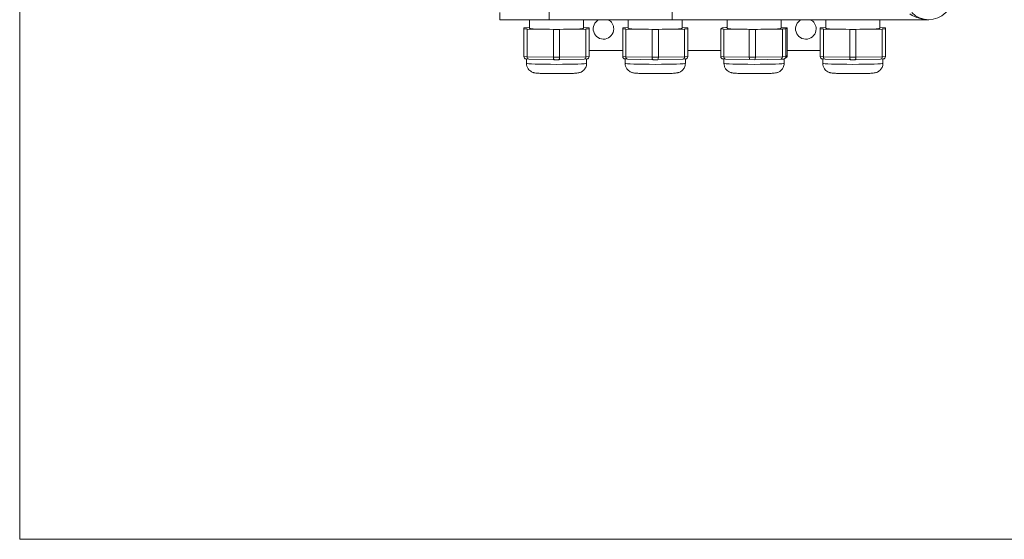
# Model space of a CAD drawing. Header units: millimetres. Extents: x 11 to 300, y 0 to 200.
# Tile 1 of 6: x 11 to 147, y 0 to 72. Entities that reach past the tile are written whole.
import ezdxf

# ---------------------------------------------------------------- set-up
doc = ezdxf.new("R2010")
doc.units = ezdxf.units.MM
for name, color, linetype, lineweight in [('APPARENT', 7, 'Continuous', 0), ('ARETES TANGENTES', 7, 'Continuous', 0), ('CONTINU', 7, 'Continuous', 0)]:
    doc.layers.add(name, color=color, linetype=linetype, lineweight=lineweight)

# ---------------------------------------------------------------- blocks, each defined once
blk = doc.blocks.new('BLOCK3')
at = {"layer": 'CONTINU'}
for p, q in [((10.89, 200.1), (10.89, 0.1)), ((10.89, 0.1), (296.89, 0.1))]:
    blk.add_line(p, q, dxfattribs=at)

msp = doc.modelspace()

# ---------------------------------------------------------------- linework, layer by layer
at = {"layer": 'APPARENT'}
for p, q in [((77.33, 73.06), (77.33, 72.06)), ((82.97, 72.06), (77.33, 72.06)), ((80.66, 70.92), (81.09, 70.95)), ((80.66, 70.78), (80.66, 70.92)), ((81.09, 70.95), (81.43, 70.96)), ((81.43, 72.06), (81.43, 70.85)), ((84.16, 72.06), (82.97, 72.06)), ((101.16, 72.06), (84.16, 72.06)), ((88.89, 72.06), (88.89, 70.85)), ((88.89, 70.96), (89.23, 70.95)), ((89.23, 70.95), (89.66, 70.92)), ((89.66, 70.92), (89.66, 70.78)), ((94.33, 70.92), (94.76, 70.95)), ((94.33, 70.78), (94.33, 70.92)), ((94.76, 70.95), (95.09, 70.96)), ((95.09, 72.06), (95.09, 70.85)), ((102.35, 72.06), (101.16, 72.06)), ((136.66, 72.06), (102.35, 72.06)), ((102.56, 72.06), (102.56, 70.85)), ((102.56, 70.96), (102.89, 70.95)), ((102.89, 70.95), (103.33, 70.92)), ((103.33, 70.92), (103.33, 70.78)), ((107.89, 70.78), (108.11, 70.93)), ((108.11, 70.93), (108.58, 70.96)), ((108.58, 70.96), (108.76, 70.96)), ((108.76, 72.06), (108.76, 70.85)), ((116.23, 72.06), (116.23, 70.85)), ((116.23, 70.95), (116.7, 70.94)), ((116.7, 70.94), (117.09, 70.92)), ((117.09, 70.92), (116.88, 70.77)), ((117.09, 70.92), (117.09, 67.08)), ((121.66, 70.92), (122.09, 70.95)), ((121.66, 70.78), (121.66, 70.92)), ((122.09, 70.95), (122.43, 70.96)), ((122.43, 72.06), (122.43, 70.85)), ((129.89, 72.06), (129.89, 70.85)), ((129.89, 70.96), (130.23, 70.95)), ((130.23, 70.95), (130.66, 70.92)), ((130.66, 70.92), (130.66, 70.78)), ((80.66, 70.78), (80.66, 66.95)), ((81.09, 70.75), (80.66, 70.78)), ((81.09, 66.92), (81.09, 70.75)), ((84.73, 70.68), (81.09, 70.75)), ((85.59, 70.68), (84.73, 70.68)), ((84.73, 70.68), (84.73, 66.85)), ((89.23, 70.75), (85.59, 70.68)), ((85.59, 66.85), (85.59, 70.68)), ((89.66, 70.78), (89.23, 70.75)), ((89.23, 70.75), (89.23, 66.92)), ((89.66, 66.95), (89.66, 70.78)), ((94.33, 70.78), (94.33, 66.95)), ((94.76, 70.75), (94.33, 70.78)), ((94.76, 66.92), (94.76, 70.75)), ((98.39, 70.68), (94.76, 70.75)), ((99.26, 70.68), (98.39, 70.68)), ((98.39, 70.68), (98.39, 66.85)), ((102.89, 70.75), (99.26, 70.68)), ((99.26, 66.85), (99.26, 70.68)), ((103.33, 70.78), (102.89, 70.75)), ((102.89, 70.75), (102.89, 66.92)), ((103.33, 66.95), (103.33, 70.78)), ((107.89, 70.78), (107.89, 66.95)), ((108.29, 70.76), (107.89, 70.78)), ((108.29, 66.93), (108.29, 70.76)), ((111.81, 70.68), (108.29, 70.76)), ((112.68, 70.68), (111.81, 70.68)), ((111.81, 70.68), (111.81, 66.85)), ((116.41, 70.74), (112.68, 70.68)), ((112.68, 66.85), (112.68, 70.68)), ((116.88, 70.77), (116.41, 70.74)), ((116.41, 70.74), (116.41, 66.91)), ((116.88, 66.94), (116.88, 70.77)), ((121.66, 70.78), (121.66, 66.95)), ((122.09, 70.75), (121.66, 70.78)), ((122.09, 66.92), (122.09, 70.75)), ((125.73, 70.68), (122.09, 70.75)), ((126.59, 70.68), (125.73, 70.68)), ((125.73, 70.68), (125.73, 66.85)), ((130.23, 70.75), (126.59, 70.68)), ((126.59, 66.85), (126.59, 70.68)), ((130.66, 70.78), (130.23, 70.75)), ((130.23, 70.75), (130.23, 66.92)), ((130.66, 66.95), (130.66, 70.78)), ((94.33, 67.78), (89.66, 67.78)), ((107.89, 67.78), (103.33, 67.78)), ((116.74, 66.67), (116.95, 66.81)), ((121.66, 67.78), (117.09, 67.78)), ((80.97, 66.62), (81.32, 66.6)), ((80.99, 66.62), (80.99, 66.02)), ((81.33, 66.6), (84.81, 66.52)), ((84.81, 66.52), (84.81, 66.52)), ((84.81, 66.52), (85.51, 66.52)), ((85.51, 66.52), (88.99, 66.6)), ((85.51, 66.52), (85.51, 66.52)), ((89, 66.6), (89.35, 66.62)), ((89.33, 66.62), (89.33, 66.02)), ((94.64, 66.62), (94.99, 66.6)), ((94.66, 66.62), (94.66, 66.02)), ((94.99, 66.6), (98.48, 66.52)), ((98.48, 66.52), (98.48, 66.52)), ((98.48, 66.52), (99.17, 66.52)), ((99.17, 66.52), (102.66, 66.6)), ((99.17, 66.52), (99.17, 66.52)), ((102.67, 66.6), (103.02, 66.62)), ((102.99, 66.62), (102.99, 66.02)), ((108.21, 66.62), (108.52, 66.6)), ((108.33, 66.62), (108.33, 66.02)), ((108.53, 66.6), (111.91, 66.53)), ((111.91, 66.53), (111.91, 66.53)), ((111.91, 66.53), (112.61, 66.52)), ((112.61, 66.52), (116.19, 66.59)), ((112.61, 66.52), (112.61, 66.52)), ((116.2, 66.59), (116.58, 66.61)), ((116.66, 66.63), (116.66, 66.02)), ((121.97, 66.62), (122.32, 66.6)), ((121.99, 66.62), (121.99, 66.02)), ((122.33, 66.6), (125.81, 66.52)), ((125.81, 66.52), (125.81, 66.52)), ((125.81, 66.52), (126.51, 66.52)), ((126.51, 66.52), (129.99, 66.6)), ((126.51, 66.52), (126.51, 66.52)), ((130, 66.6), (130.35, 66.62)), ((130.33, 66.62), (130.33, 66.02))]:
    msp.add_line(p, q, dxfattribs=at)
for centre, radius, start, end in [((136.66, 75.39), 3.33, 225, 45), ((91.66, 70.78), 1.42, 115.8949, 360), ((91.66, 70.78), 1.42, 360, 64.1051), ((119.66, 70.78), 1.42, 115.8949, 360), ((119.66, 70.78), 1.42, 360, 64.1051)]:
    msp.add_arc(centre, radius, start, end, dxfattribs=at)
for centre, major_axis, ratio, start_param, end_param in [((85.16, 70.85), (-3.73, 0), 0.034899, 0, 3.141593), ((98.83, 70.85), (-3.73, 0), 0.034899, 0, 3.141593), ((112.49, 70.85), (-3.73, 0), 0.034899, 0, 3.141593), ((126.16, 70.85), (-3.73, 0), 0.034899, 0, 3.141593), ((80.99, 66.95), (-0.244, -0.229), 0.99067, -0.750534, 0.750534), ((81.34, 66.93), (-0.013, -0.333), 0.731467, -1.515782, -0.014714), ((84.82, 66.86), (0.003, 0.333), 0.267761, 1.6084, 3.138895), ((85.5, 66.86), (0.003, -0.333), 0.267761, 0.002697, 1.533192), ((88.98, 66.93), (0.013, -0.333), 0.731467, 0.014714, 1.515782), ((89.33, 66.95), (0.244, -0.229), 0.99067, -0.750534, 0.750534), ((94.66, 66.95), (-0.244, -0.229), 0.99067, -0.750534, 0.750534), ((95, 66.93), (-0.013, -0.333), 0.731467, -1.515782, -0.014714), ((98.48, 66.86), (0.003, 0.333), 0.267761, 1.6084, 3.138895), ((99.17, 66.86), (0.003, -0.333), 0.267761, 0.002697, 1.533192), ((102.65, 66.93), (0.013, -0.333), 0.731467, 0.014714, 1.515782), ((102.99, 66.95), (0.244, -0.229), 0.99067, -0.750534, 0.750534), ((108.23, 66.96), (-0.326, -0.09), 0.985279, -0.264618, 1.229696), ((108.54, 66.94), (-0.015, -0.333), 0.7674, -1.511774, -0.01746), ((111.92, 66.86), (0.004, 0.333), 0.317806, 1.609053, 3.138287), ((112.6, 66.86), (0.003, -0.333), 0.217034, 0.00213, 1.533715), ((116.18, 66.92), (0.012, -0.333), 0.693668, 0.012504, 1.519082), ((116.55, 66.94), (0.108, -0.316), 0.982022, 0.27075, 1.235827), ((116.76, 67.08), (-0.326, -0.09), 0.985279, 1.911897, 2.876974), ((121.99, 66.95), (-0.244, -0.229), 0.99067, -0.750534, 0.750534), ((122.34, 66.93), (-0.013, -0.333), 0.731467, -1.515782, -0.014714), ((125.82, 66.86), (0.003, 0.333), 0.267761, 1.6084, 3.138895), ((126.5, 66.86), (0.003, -0.333), 0.267761, 0.002697, 1.533192), ((129.98, 66.93), (0.013, -0.333), 0.731467, 0.014714, 1.515782), ((130.33, 66.95), (0.244, -0.229), 0.99067, -0.750534, 0.750534), ((81.34, 66.93), (-0.013, -0.333), 0.731467, -0.014714, 0.014714), ((88.98, 66.93), (0.013, -0.333), 0.731467, -0.014714, 0.014714), ((95, 66.93), (-0.013, -0.333), 0.731467, -0.014714, 0.014714), ((102.65, 66.93), (0.013, -0.333), 0.731467, -0.014714, 0.014714), ((108.54, 66.94), (-0.015, -0.333), 0.7674, -0.01746, 0.01746), ((116.18, 66.92), (0.012, -0.333), 0.693668, -0.012504, 0.012504), ((116.55, 66.94), (0.108, -0.316), 0.982022, -0.27075, 0.27075), ((122.34, 66.93), (-0.013, -0.333), 0.731467, -0.014714, 0.014714), ((129.98, 66.93), (0.013, -0.333), 0.731467, -0.014714, 0.014714)]:
    msp.add_ellipse(centre, major_axis=major_axis, ratio=ratio, start_param=start_param, end_param=end_param, dxfattribs=at)
for points, knots in [([(136.66, 72.06), (136.21, 72.06), (135.76, 72.12), (134.89, 72.37), (134.46, 72.57), (134.07, 72.86)], [0, 0, 0, 0, 0.5, 0.5, 1, 1, 1, 1]), ([(80.99, 66.02), (80.99, 65.88), (81.02, 65.73), (81.1, 65.48), (81.16, 65.36), (81.3, 65.15), (81.38, 65.07), (81.55, 64.92), (81.63, 64.88), (81.79, 64.79), (81.85, 64.77), (81.96, 64.73), (82, 64.72), (82.09, 64.7), (82.13, 64.69), (82.25, 64.67), (82.32, 64.66), (82.53, 64.64), (82.7, 64.63), (83.12, 64.62), (83.39, 64.61), (83.96, 64.6), (84.26, 64.59), (84.88, 64.59), (85.19, 64.59), (85.81, 64.59), (86.12, 64.59), (86.69, 64.6), (86.95, 64.61), (87.43, 64.62), (87.63, 64.63), (87.91, 64.65), (88, 64.66), (88.15, 64.68), (88.18, 64.69), (88.25, 64.7), (88.28, 64.71), (88.39, 64.74), (88.45, 64.76), (88.65, 64.85), (88.76, 64.9), (88.97, 65.11), (89.03, 65.17), (89.16, 65.37), (89.25, 65.53), (89.31, 65.82), (89.33, 65.92), (89.33, 66.02)], [3.141593, 3.141593, 3.141593, 3.141593, 3.152791, 3.152791, 3.165131, 3.165131, 3.181302, 3.181302, 3.205641, 3.205641, 3.240709, 3.240709, 3.282394, 3.282394, 3.344589, 3.344589, 3.50485, 3.50485, 3.819009, 3.819009, 4.17557, 4.17557, 4.506085, 4.506085, 4.83192, 4.83192, 5.15736, 5.15736, 5.485856, 5.485856, 5.827869, 5.827869, 6.055527, 6.055527, 6.112442, 6.112442, 6.159853, 6.159853, 6.210685, 6.210685, 6.247567, 6.247567, 6.258605, 6.258605, 6.275213, 6.275213, 6.283185, 6.283185, 6.283185, 6.283185]), ([(94.66, 66.02), (94.66, 65.88), (94.68, 65.73), (94.77, 65.48), (94.83, 65.36), (94.97, 65.15), (95.05, 65.07), (95.22, 64.92), (95.3, 64.88), (95.45, 64.79), (95.52, 64.77), (95.63, 64.73), (95.67, 64.72), (95.76, 64.7), (95.79, 64.69), (95.92, 64.67), (95.98, 64.66), (96.2, 64.64), (96.36, 64.63), (96.79, 64.62), (97.05, 64.61), (97.63, 64.6), (97.93, 64.59), (98.54, 64.59), (98.86, 64.59), (99.48, 64.59), (99.78, 64.59), (100.35, 64.6), (100.62, 64.61), (101.09, 64.62), (101.3, 64.63), (101.58, 64.65), (101.67, 64.66), (101.81, 64.68), (101.85, 64.69), (101.92, 64.7), (101.95, 64.71), (102.05, 64.74), (102.12, 64.76), (102.31, 64.85), (102.43, 64.9), (102.64, 65.11), (102.69, 65.17), (102.83, 65.37), (102.92, 65.53), (102.98, 65.82), (102.99, 65.92), (102.99, 66.02)], [3.141593, 3.141593, 3.141593, 3.141593, 3.152791, 3.152791, 3.165131, 3.165131, 3.181302, 3.181302, 3.205641, 3.205641, 3.240709, 3.240709, 3.282394, 3.282394, 3.344589, 3.344589, 3.50485, 3.50485, 3.819009, 3.819009, 4.17557, 4.17557, 4.506085, 4.506085, 4.83192, 4.83192, 5.15736, 5.15736, 5.485856, 5.485856, 5.827869, 5.827869, 6.055527, 6.055527, 6.112442, 6.112442, 6.159853, 6.159853, 6.210685, 6.210685, 6.247567, 6.247567, 6.258605, 6.258605, 6.275213, 6.275213, 6.283185, 6.283185, 6.283185, 6.283185]), ([(108.33, 66.02), (108.33, 65.88), (108.35, 65.73), (108.43, 65.48), (108.5, 65.36), (108.64, 65.15), (108.71, 65.07), (108.89, 64.92), (108.97, 64.88), (109.12, 64.79), (109.18, 64.77), (109.29, 64.73), (109.33, 64.72), (109.42, 64.7), (109.46, 64.69), (109.58, 64.67), (109.65, 64.66), (109.87, 64.64), (110.03, 64.63), (110.45, 64.62), (110.72, 64.61), (111.29, 64.6), (111.59, 64.59), (112.21, 64.59), (112.53, 64.59), (113.15, 64.59), (113.45, 64.59), (114.02, 64.6), (114.29, 64.61), (114.76, 64.62), (114.96, 64.63), (115.25, 64.65), (115.34, 64.66), (115.48, 64.68), (115.51, 64.69), (115.58, 64.7), (115.62, 64.71), (115.72, 64.74), (115.78, 64.76), (115.98, 64.85), (116.09, 64.9), (116.31, 65.11), (116.36, 65.17), (116.5, 65.37), (116.58, 65.53), (116.65, 65.82), (116.66, 65.92), (116.66, 66.02)], [3.192036, 3.192036, 3.192036, 3.192036, 3.203235, 3.203235, 3.215575, 3.215575, 3.231746, 3.231746, 3.256085, 3.256085, 3.291153, 3.291153, 3.332838, 3.332838, 3.395033, 3.395033, 3.555293, 3.555293, 3.869453, 3.869453, 4.226013, 4.226013, 4.556529, 4.556529, 4.882364, 4.882364, 5.207804, 5.207804, 5.5363, 5.5363, 5.878313, 5.878313, 6.105971, 6.105971, 6.162885, 6.162885, 6.210296, 6.210296, 6.261128, 6.261128, 6.298011, 6.298011, 6.309048, 6.309048, 6.325657, 6.325657, 6.333629, 6.333629, 6.333629, 6.333629]), ([(121.99, 66.02), (121.99, 65.88), (122.02, 65.73), (122.1, 65.48), (122.16, 65.36), (122.3, 65.15), (122.38, 65.07), (122.55, 64.92), (122.63, 64.88), (122.79, 64.79), (122.85, 64.77), (122.96, 64.73), (123, 64.72), (123.09, 64.7), (123.13, 64.69), (123.25, 64.67), (123.32, 64.66), (123.53, 64.64), (123.7, 64.63), (124.12, 64.62), (124.39, 64.61), (124.96, 64.6), (125.26, 64.59), (125.88, 64.59), (126.19, 64.59), (126.81, 64.59), (127.12, 64.59), (127.69, 64.6), (127.95, 64.61), (128.43, 64.62), (128.63, 64.63), (128.91, 64.65), (129, 64.66), (129.15, 64.68), (129.18, 64.69), (129.25, 64.7), (129.28, 64.71), (129.39, 64.74), (129.45, 64.76), (129.65, 64.85), (129.76, 64.9), (129.97, 65.11), (130.03, 65.17), (130.16, 65.37), (130.25, 65.53), (130.32, 65.82), (130.33, 65.92), (130.33, 66.02)], [3.141593, 3.141593, 3.141593, 3.141593, 3.152791, 3.152791, 3.165131, 3.165131, 3.181302, 3.181302, 3.205641, 3.205641, 3.240709, 3.240709, 3.282394, 3.282394, 3.344589, 3.344589, 3.50485, 3.50485, 3.819009, 3.819009, 4.17557, 4.17557, 4.506085, 4.506085, 4.83192, 4.83192, 5.15736, 5.15736, 5.485856, 5.485856, 5.827869, 5.827869, 6.055527, 6.055527, 6.112442, 6.112442, 6.159853, 6.159853, 6.210685, 6.210685, 6.247567, 6.247567, 6.258605, 6.258605, 6.275213, 6.275213, 6.283185, 6.283185, 6.283185, 6.283185])]:
    msp.add_open_spline(points, degree=3, knots=knots, dxfattribs=at)
at = {"layer": 'ARETES TANGENTES'}
for p, q in [((84.16, 72.06), (84.16, 75.81)), ((101.16, 72.06), (101.16, 75.76)), ((81.09, 66.92), (80.66, 66.95)), ((84.73, 66.85), (81.09, 66.92)), ((85.59, 66.85), (84.73, 66.85)), ((89.23, 66.92), (85.59, 66.85)), ((89.66, 66.95), (89.23, 66.92)), ((94.76, 66.92), (94.33, 66.95)), ((98.39, 66.85), (94.76, 66.92)), ((99.26, 66.85), (98.39, 66.85)), ((102.89, 66.92), (99.26, 66.85)), ((103.33, 66.95), (102.89, 66.92)), ((108.29, 66.93), (107.89, 66.95)), ((111.81, 66.85), (108.29, 66.93)), ((112.68, 66.85), (111.81, 66.85)), ((116.41, 66.91), (112.68, 66.85)), ((116.88, 66.94), (116.41, 66.91)), ((117.09, 67.08), (116.88, 66.94)), ((122.09, 66.92), (121.66, 66.95)), ((125.73, 66.85), (122.09, 66.92)), ((126.59, 66.85), (125.73, 66.85)), ((130.23, 66.92), (126.59, 66.85)), ((130.66, 66.95), (130.23, 66.92))]:
    msp.add_line(p, q, dxfattribs=at)
for centre in [(85.16, 66.02), (98.83, 66.02), (112.49, 66.02), (126.16, 66.02)]:
    msp.add_ellipse(centre, major_axis=(4.17, 0), ratio=0.034899, start_param=3.141593, end_param=6.283185, dxfattribs=at)

# ---------------------------------------------------------------- block references
at = {"layer": 'CONTINU'}
msp.add_blockref('BLOCK3', (0, 0), dxfattribs=at)

doc.saveas('drawing.dxf')
